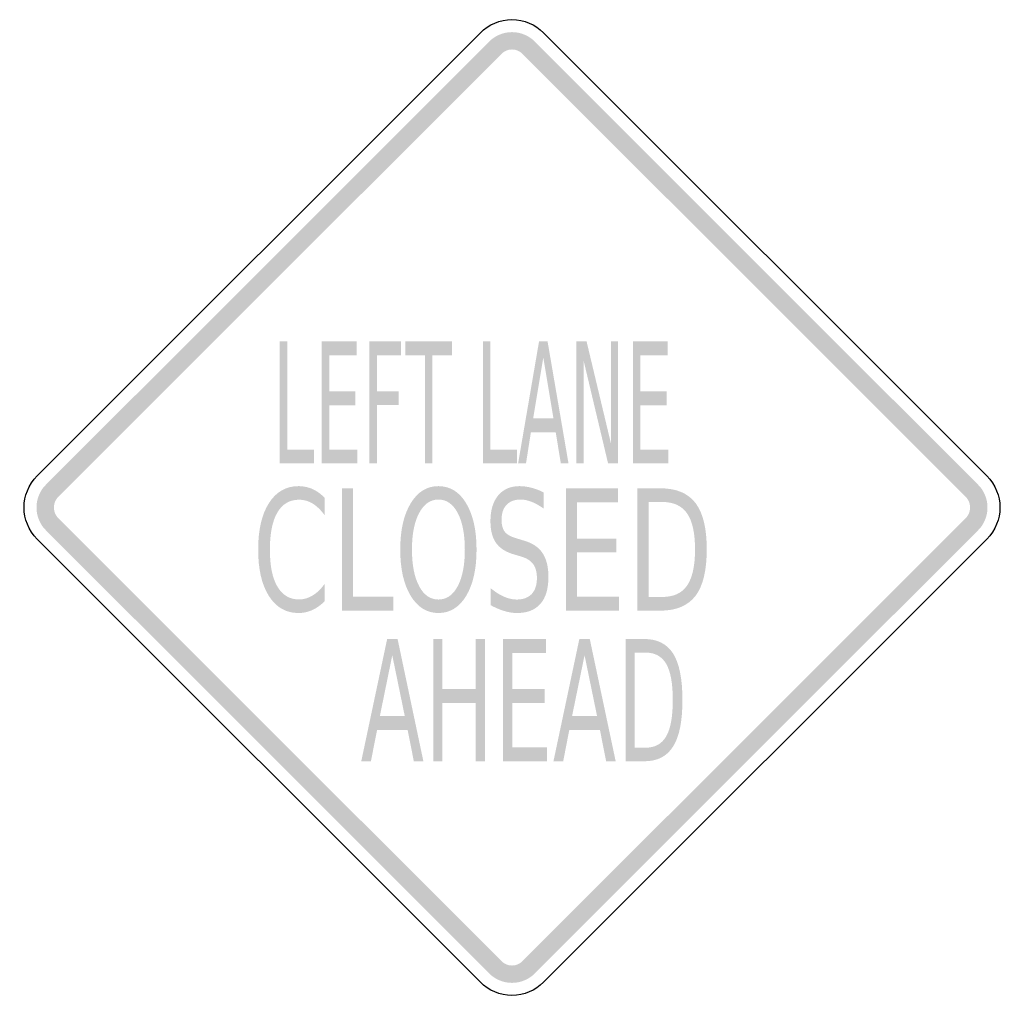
# Model space of a CAD drawing. Header units: inches. Extents: x -0.5 to 0.5, y -0.5 to 0.5.
import ezdxf

# ---------------------------------------------------------------- set-up
doc = ezdxf.new("R2010")
doc.units = ezdxf.units.IN
doc.header["$MEASUREMENT"] = 0

msp = doc.modelspace()

# ---------------------------------------------------------------- hatches: boundary and pattern name
for points in [[(0.0232, 0.4733), (0.0208, 0.4755), (0.0182, 0.4774), (0.0155, 0.4791), (0.0126, 0.4804), (0.0095, 0.4815), (0.0064, 0.4823), (0.0032, 0.4828), (0, 0.4829), (-0.0032, 0.4828), (-0.0064, 0.4823), (-0.0095, 0.4815), (-0.0126, 0.4804), (-0.0155, 0.4791), (-0.0182, 0.4774), (-0.0208, 0.4755), (-0.0232, 0.4733), (-0.0107, 0.4608), (-0.0096, 0.4618), (-0.0084, 0.4627), (-0.0071, 0.4635), (-0.0058, 0.4641), (-0.0044, 0.4646), (-0.003, 0.465), (-0.0015, 0.4652), (0, 0.4653), (0.0015, 0.4652), (0.003, 0.465), (0.0044, 0.4646), (0.0058, 0.4641), (0.0071, 0.4635), (0.0084, 0.4627), (0.0096, 0.4618), (0.0107, 0.4608), (0.0232, 0.4733)], [(-0.4608, 0.0107), (-0.0107, 0.4608), (-0.0232, 0.4733), (-0.4733, 0.0232), (-0.4608, 0.0107)], [(0.0107, 0.4608), (0.4608, 0.0107), (0.4733, 0.0232), (0.0232, 0.4733), (0.0107, 0.4608)], [(-0.2359, 0.1689), (-0.2283, 0.1689), (-0.2283, 0.0588), (-0.2011, 0.0588), (-0.2011, 0.0447), (-0.2359, 0.0447), (-0.2359, 0.1689)], [(-0.1932, 0.1689), (-0.1579, 0.1689), (-0.1579, 0.1547), (-0.1856, 0.1547), (-0.1856, 0.118), (-0.159, 0.118), (-0.159, 0.1038), (-0.1856, 0.1038), (-0.1856, 0.0588), (-0.1572, 0.0588), (-0.1572, 0.0447), (-0.1932, 0.0447), (-0.1932, 0.1689)], [(-0.1448, 0.1689), (-0.1127, 0.1689), (-0.1127, 0.1547), (-0.1372, 0.1547), (-0.1372, 0.1181), (-0.115, 0.1181), (-0.115, 0.104), (-0.1372, 0.104), (-0.1372, 0.0447), (-0.1448, 0.0447), (-0.1448, 0.1689)], [(-0.1084, 0.1689), (-0.0611, 0.1689), (-0.0611, 0.1547), (-0.081, 0.1547), (-0.081, 0.0447), (-0.0885, 0.0447), (-0.0885, 0.1547), (-0.1084, 0.1547), (-0.1084, 0.1689)], [(-0.0296, 0.1689), (-0.022, 0.1689), (-0.022, 0.0588), (0.0052, 0.0588), (0.0052, 0.0447), (-0.0296, 0.0447), (-0.0296, 0.1689)], [(0.0655, 0.1689), (0.0757, 0.1689), (0.1005, 0.065), (0.1005, 0.1689), (0.1078, 0.1689), (0.1078, 0.0447), (0.0976, 0.0447), (0.0729, 0.1486), (0.0729, 0.0447), (0.0655, 0.0447), (0.0655, 0.1689)], [(0.1229, 0.1689), (0.1582, 0.1689), (0.1582, 0.1547), (0.1304, 0.1547), (0.1304, 0.118), (0.157, 0.118), (0.157, 0.1038), (0.1304, 0.1038), (0.1304, 0.0588), (0.1589, 0.0588), (0.1589, 0.0447), (0.1229, 0.0447), (0.1229, 0.1689)], [(-0.4733, 0.0232), (-0.4754, 0.021), (-0.4772, 0.0186), (-0.4788, 0.016), (-0.4801, 0.0133), (-0.4812, 0.0104), (-0.4821, 0.0075), (-0.4826, 0.0045), (-0.4829, 0.0015), (-0.4829, -0.0015), (-0.4826, -0.0045), (-0.4821, -0.0075), (-0.4812, -0.0104), (-0.4801, -0.0133), (-0.4788, -0.016), (-0.4772, -0.0186), (-0.4754, -0.021), (-0.4733, -0.0232), (-0.4608, -0.0107), (-0.4618, -0.0097), (-0.4626, -0.0086), (-0.4633, -0.0074), (-0.464, -0.0061), (-0.4645, -0.0048), (-0.4648, -0.0035), (-0.4651, -0.0021), (-0.4652, -0.0007), (-0.4652, 0.0007), (-0.4651, 0.0021), (-0.4648, 0.0035), (-0.4645, 0.0048), (-0.464, 0.0061), (-0.4633, 0.0074), (-0.4626, 0.0086), (-0.4618, 0.0097), (-0.4608, 0.0107), (-0.4733, 0.0232)], [(0.4733, -0.0232), (0.4754, -0.021), (0.4772, -0.0186), (0.4788, -0.016), (0.4801, -0.0133), (0.4812, -0.0104), (0.4821, -0.0075), (0.4826, -0.0045), (0.4829, -0.0015), (0.4829, 0.0015), (0.4826, 0.0045), (0.4821, 0.0075), (0.4812, 0.0104), (0.4801, 0.0133), (0.4788, 0.016), (0.4772, 0.0186), (0.4754, 0.021), (0.4733, 0.0232), (0.4608, 0.0107), (0.4618, 0.0097), (0.4626, 0.0086), (0.4633, 0.0074), (0.464, 0.0061), (0.4645, 0.0048), (0.4648, 0.0035), (0.4651, 0.0021), (0.4652, 0.0007), (0.4652, -0.0007), (0.4651, -0.0021), (0.4648, -0.0035), (0.4645, -0.0048), (0.464, -0.0061), (0.4633, -0.0074), (0.4626, -0.0086), (0.4618, -0.0097), (0.4608, -0.0107), (0.4733, -0.0232)], [(-0.1727, 0.0195), (-0.1614, 0.0195), (-0.1614, -0.0906), (-0.1206, -0.0906), (-0.1206, -0.1048), (-0.1727, -0.1048), (-0.1727, 0.0195)], [(0.0548, 0.0195), (0.1077, 0.0195), (0.1077, 0.0053), (0.0661, 0.0053), (0.0661, -0.0315), (0.1061, -0.0315), (0.1061, -0.0456), (0.0661, -0.0456), (0.0661, -0.0906), (0.1088, -0.0906), (0.1088, -0.1048), (0.0548, -0.1048), (0.0548, 0.0195)], [(-0.0107, -0.4608), (-0.4608, -0.0107), (-0.4733, -0.0232), (-0.0232, -0.4733), (-0.0107, -0.4608)], [(0.4608, -0.0107), (0.0107, -0.4608), (0.0232, -0.4733), (0.4733, -0.0232), (0.4608, -0.0107)], [(-0.08, -0.1336), (-0.0707, -0.1336), (-0.0707, -0.1845), (-0.0369, -0.1845), (-0.0369, -0.1336), (-0.0275, -0.1336), (-0.0275, -0.2578), (-0.0369, -0.2578), (-0.0369, -0.1986), (-0.0707, -0.1986), (-0.0707, -0.2578), (-0.08, -0.2578), (-0.08, -0.1336)], [(-0.009, -0.1336), (0.0345, -0.1336), (0.0345, -0.1477), (0.0004, -0.1477), (0.0004, -0.1845), (0.0332, -0.1845), (0.0332, -0.1986), (0.0004, -0.1986), (0.0004, -0.2436), (0.0354, -0.2436), (0.0354, -0.2578), (-0.009, -0.2578), (-0.009, -0.1336)], [(-0.0232, -0.4733), (-0.0208, -0.4755), (-0.0182, -0.4774), (-0.0155, -0.4791), (-0.0126, -0.4804), (-0.0095, -0.4815), (-0.0064, -0.4823), (-0.0032, -0.4828), (0, -0.4829), (0.0032, -0.4828), (0.0064, -0.4823), (0.0095, -0.4815), (0.0126, -0.4804), (0.0155, -0.4791), (0.0182, -0.4774), (0.0208, -0.4755), (0.0232, -0.4733), (0.0107, -0.4608), (0.0096, -0.4618), (0.0084, -0.4627), (0.0071, -0.4635), (0.0058, -0.4641), (0.0044, -0.4646), (0.003, -0.465), (0.0015, -0.4652), (0, -0.4653), (-0.0015, -0.4652), (-0.003, -0.465), (-0.0044, -0.4646), (-0.0058, -0.4641), (-0.0071, -0.4635), (-0.0084, -0.4627), (-0.0096, -0.4618), (-0.0107, -0.4608), (-0.0232, -0.4733)]]:
    msp.add_hatch(color=7).paths.add_polyline_path(points)
h = msp.add_hatch(color=7)
h.paths.add_polyline_path([(0.0275, 0.1689), (0.0361, 0.1689), (0.0574, 0.0447), (0.0496, 0.0447), (0.0444, 0.0765), (0.0192, 0.0765), (0.0142, 0.0447), (0.0062, 0.0447), (0.0275, 0.1689)])
h.paths.add_polyline_path([(0.0318, 0.1523), (0.0215, 0.0905), (0.0421, 0.0905), (0.0318, 0.1523)], flags=0)
h = msp.add_hatch(color=7)
edge = h.paths.add_edge_path()
edge.add_line((-0.1903, 0.0099), (-0.1903, -0.0078))
edge.add_spline(control_points=[(-0.1903, -0.0078), (-0.1941, -0.0026), (-0.1982, 0.0014), (-0.2025, 0.004), (-0.2068, 0.0066), (-0.2114, 0.0079), (-0.2163, 0.0079), (-0.2258, 0.0079), (-0.2332, 0.0036), (-0.2383, -0.0051), (-0.2434, -0.0138), (-0.2459, -0.0264), (-0.2459, -0.0428), (-0.2459, -0.0591), (-0.2434, -0.0717), (-0.2383, -0.0803), (-0.2332, -0.089), (-0.2258, -0.0934), (-0.2163, -0.0934), (-0.2114, -0.0934), (-0.2068, -0.092), (-0.2025, -0.0894), (-0.1982, -0.0868), (-0.1941, -0.0829), (-0.1903, -0.0776)], knot_values=[0, 0, 0, 0, 1, 1, 1, 2, 2, 2, 3, 3, 3, 4, 4, 4, 5, 5, 5, 6, 6, 6, 7, 7, 7, 8, 8, 8, 8], degree=3, periodic=0)
edge.add_line((-0.1903, -0.0776), (-0.1903, -0.0952))
edge.add_spline(control_points=[(-0.1903, -0.0952), (-0.1942, -0.0992), (-0.1984, -0.1022), (-0.2029, -0.1042), (-0.2073, -0.1062), (-0.212, -0.1072), (-0.2169, -0.1072), (-0.2296, -0.1072), (-0.2396, -0.1014), (-0.2469, -0.0899), (-0.2542, -0.0784), (-0.2578, -0.0627), (-0.2578, -0.0428), (-0.2578, -0.0228), (-0.2542, -0.0071), (-0.2469, 0.0044), (-0.2396, 0.0159), (-0.2296, 0.0217), (-0.2169, 0.0217), (-0.2119, 0.0217), (-0.2072, 0.0207), (-0.2027, 0.0188), (-0.1983, 0.0168), (-0.1941, 0.0138), (-0.1903, 0.0099)], knot_values=[0, 0, 0, 0, 1, 1, 1, 2, 2, 2, 3, 3, 3, 4, 4, 4, 5, 5, 5, 6, 6, 6, 7, 7, 7, 8, 8, 8, 8], degree=3, periodic=0)
h = msp.add_hatch(color=7)
edge = h.paths.add_edge_path()
edge.add_spline(control_points=[(-0.0747, 0.0217), (-0.0629, 0.0217), (-0.0535, 0.0159), (-0.0465, 0.0042), (-0.0395, -0.0075), (-0.036, -0.0231), (-0.036, -0.0428), (-0.036, -0.0623), (-0.0395, -0.078), (-0.0465, -0.0897), (-0.0535, -0.1013), (-0.0629, -0.1072), (-0.0747, -0.1072), (-0.0865, -0.1072), (-0.0959, -0.1013), (-0.1029, -0.0897), (-0.11, -0.078), (-0.1135, -0.0624), (-0.1135, -0.0428), (-0.1135, -0.0231), (-0.11, -0.0075), (-0.1029, 0.0042), (-0.0959, 0.0159), (-0.0865, 0.0217), (-0.0747, 0.0217)], knot_values=[0, 0, 0, 0, 1, 1, 1, 2, 2, 2, 3, 3, 3, 4, 4, 4, 5, 5, 5, 6, 6, 6, 7, 7, 7, 8, 8, 8, 8], degree=3, periodic=0)
edge = h.paths.add_edge_path(flags=0)
edge.add_spline(control_points=[(-0.0747, 0.0081), (-0.0829, 0.0081), (-0.0895, 0.0035), (-0.0943, -0.0056), (-0.0992, -0.0147), (-0.1016, -0.0271), (-0.1016, -0.0428), (-0.1016, -0.0584), (-0.0992, -0.0708), (-0.0943, -0.0799), (-0.0895, -0.089), (-0.0829, -0.0935), (-0.0747, -0.0935), (-0.0665, -0.0935), (-0.0599, -0.089), (-0.0551, -0.0799), (-0.0503, -0.0708), (-0.0479, -0.0584), (-0.0479, -0.0428), (-0.0479, -0.0271), (-0.0503, -0.0147), (-0.0551, -0.0056), (-0.0599, 0.0035), (-0.0665, 0.0081), (-0.0747, 0.0081)], knot_values=[0, 0, 0, 0, 1, 1, 1, 2, 2, 2, 3, 3, 3, 4, 4, 4, 5, 5, 5, 6, 6, 6, 7, 7, 7, 8, 8, 8, 8], degree=3, periodic=0)
h = msp.add_hatch(color=7)
edge = h.paths.add_edge_path()
edge.add_line((0.032, 0.0154), (0.032, -0.001))
edge.add_spline(control_points=[(0.032, -0.001), (0.0277, 0.002), (0.0237, 0.0043), (0.0198, 0.0058), (0.016, 0.0073), (0.0123, 0.0081), (0.0088, 0.0081), (0.0026, 0.0081), (-0.0022, 0.0063), (-0.0055, 0.0027), (-0.0089, -0.0008), (-0.0106, -0.0059), (-0.0106, -0.0124), (-0.0106, -0.0179), (-0.0094, -0.022), (-0.0072, -0.0248), (-0.005, -0.0276), (-0.0008, -0.0299), (0.0055, -0.0316)], knot_values=[0, 0, 0, 0, 1, 1, 1, 2, 2, 2, 3, 3, 3, 4, 4, 4, 5, 5, 5, 6, 6, 6, 6], degree=3, periodic=0)
edge.add_line((0.0055, -0.0316), (0.0123, -0.0337))
edge.add_spline(control_points=[(0.0123, -0.0337), (0.0208, -0.0361), (0.027, -0.0403), (0.031, -0.0463), (0.035, -0.0523), (0.037, -0.0604), (0.037, -0.0705), (0.037, -0.0825), (0.0343, -0.0916), (0.0289, -0.0978), (0.0235, -0.1041), (0.0155, -0.1072), (0.005, -0.1072), (0.001, -0.1072), (-0.0032, -0.1065), (-0.0077, -0.1052), (-0.0122, -0.1038), (-0.0168, -0.1019), (-0.0216, -0.0993)], knot_values=[0, 0, 0, 0, 1, 1, 1, 2, 2, 2, 3, 3, 3, 4, 4, 4, 5, 5, 5, 6, 6, 6, 6], degree=3, periodic=0)
edge.add_line((-0.0216, -0.0993), (-0.0216, -0.082))
edge.add_spline(control_points=[(-0.0216, -0.082), (-0.017, -0.0858), (-0.0125, -0.0887), (-0.0081, -0.0906), (-0.0037, -0.0925), (0.0007, -0.0935), (0.005, -0.0935), (0.0114, -0.0935), (0.0164, -0.0916), (0.02, -0.0879), (0.0235, -0.0841), (0.0253, -0.0787), (0.0253, -0.0717), (0.0253, -0.0656), (0.024, -0.0609), (0.0214, -0.0574), (0.0189, -0.054), (0.0148, -0.0514), (0.009, -0.0497)], knot_values=[0, 0, 0, 0, 1, 1, 1, 2, 2, 2, 3, 3, 3, 4, 4, 4, 5, 5, 5, 6, 6, 6, 6], degree=3, periodic=0)
edge.add_line((0.009, -0.0497), (0.0021, -0.0477))
edge.add_spline(control_points=[(0.0021, -0.0477), (-0.0064, -0.0452), (-0.0125, -0.0413), (-0.0163, -0.0359), (-0.02, -0.0306), (-0.0219, -0.0232), (-0.0219, -0.0137), (-0.0219, -0.0028), (-0.0193, 0.0059), (-0.0141, 0.0122), (-0.0089, 0.0185), (-0.0017, 0.0217), (0.0075, 0.0217), (0.0114, 0.0217), (0.0154, 0.0212), (0.0195, 0.0201), (0.0236, 0.0191), (0.0278, 0.0175), (0.032, 0.0154)], knot_values=[0, 0, 0, 0, 1, 1, 1, 2, 2, 2, 3, 3, 3, 4, 4, 4, 5, 5, 5, 6, 6, 6, 6], degree=3, periodic=0)
h = msp.add_hatch(color=7)
edge = h.paths.add_edge_path()
edge.add_line((0.1274, 0.0195), (0.1507, 0.0195))
edge.add_spline(control_points=[(0.1507, 0.0195), (0.1669, 0.0195), (0.1789, 0.0145), (0.1865, 0.0044), (0.194, -0.0056), (0.1978, -0.0212), (0.1978, -0.0425), (0.1978, -0.0639), (0.194, -0.0797), (0.1864, -0.0897), (0.1788, -0.0997), (0.1669, -0.1048), (0.1507, -0.1048)], knot_values=[0, 0, 0, 0, 1, 1, 1, 2, 2, 2, 3, 3, 3, 4, 4, 4, 4], degree=3, periodic=0)
edge.add_line((0.1507, -0.1048), (0.1274, -0.1048))
edge.add_line((0.1274, -0.1048), (0.1274, 0.0195))
edge = h.paths.add_edge_path(flags=0)
edge.add_line((0.1388, 0.0056), (0.1388, -0.0909))
edge.add_line((0.1388, -0.0909), (0.1524, -0.0909))
edge.add_spline(control_points=[(0.1524, -0.0909), (0.164, -0.0909), (0.1725, -0.0871), (0.1778, -0.0793), (0.1832, -0.0715), (0.1859, -0.0593), (0.1859, -0.0425), (0.1859, -0.0259), (0.1832, -0.0137), (0.1778, -0.006), (0.1725, 0.0018), (0.164, 0.0056), (0.1524, 0.0056)], knot_values=[0, 0, 0, 0, 1, 1, 1, 2, 2, 2, 3, 3, 3, 4, 4, 4, 4], degree=3, periodic=0)
edge.add_line((0.1524, 0.0056), (0.1388, 0.0056))
h = msp.add_hatch(color=7)
h.paths.add_polyline_path([(-0.1268, -0.1336), (-0.1162, -0.1336), (-0.09, -0.2578), (-0.0997, -0.2578), (-0.106, -0.2259), (-0.137, -0.2259), (-0.1433, -0.2578), (-0.1531, -0.2578), (-0.1268, -0.1336)])
h.paths.add_polyline_path([(-0.1216, -0.1501), (-0.1342, -0.2119), (-0.1089, -0.2119), (-0.1216, -0.1501)], flags=0)
h = msp.add_hatch(color=7)
h.paths.add_polyline_path([(0.0684, -0.1336), (0.079, -0.1336), (0.1053, -0.2578), (0.0956, -0.2578), (0.0893, -0.2259), (0.0582, -0.2259), (0.052, -0.2578), (0.0421, -0.2578), (0.0684, -0.1336)])
h.paths.add_polyline_path([(0.0737, -0.1501), (0.061, -0.2119), (0.0864, -0.2119), (0.0737, -0.1501)], flags=0)
h = msp.add_hatch(color=7)
edge = h.paths.add_edge_path()
edge.add_line((0.1153, -0.1336), (0.1344, -0.1336))
edge.add_spline(control_points=[(0.1344, -0.1336), (0.1477, -0.1336), (0.1575, -0.1386), (0.1638, -0.1486), (0.17, -0.1586), (0.1731, -0.1743), (0.1731, -0.1956), (0.1731, -0.217), (0.17, -0.2327), (0.1637, -0.2427), (0.1574, -0.2528), (0.1477, -0.2578), (0.1344, -0.2578)], knot_values=[0, 0, 0, 0, 1, 1, 1, 2, 2, 2, 3, 3, 3, 4, 4, 4, 4], degree=3, periodic=0)
edge.add_line((0.1344, -0.2578), (0.1153, -0.2578))
edge.add_line((0.1153, -0.2578), (0.1153, -0.1336))
edge = h.paths.add_edge_path(flags=0)
edge.add_line((0.1246, -0.1474), (0.1246, -0.244))
edge.add_line((0.1246, -0.244), (0.1358, -0.244))
edge.add_spline(control_points=[(0.1358, -0.244), (0.1453, -0.244), (0.1523, -0.2401), (0.1567, -0.2323), (0.1611, -0.2246), (0.1633, -0.2123), (0.1633, -0.1956), (0.1633, -0.1789), (0.1611, -0.1667), (0.1567, -0.159), (0.1523, -0.1513), (0.1453, -0.1474), (0.1358, -0.1474)], knot_values=[0, 0, 0, 0, 1, 1, 1, 2, 2, 2, 3, 3, 3, 4, 4, 4, 4], degree=3, periodic=0)
edge.add_line((0.1358, -0.1474), (0.1246, -0.1474))

# ---------------------------------------------------------------- linework, layer by layer
at = {"color": 7}
for points in [[(-0.4822, 0.0321), (-0.0321, 0.4822)], [(0.0321, 0.4822), (0.4822, 0.0321)], [(-0.0321, -0.4822), (-0.4822, -0.0321)], [(0.4822, -0.0321), (0.0321, -0.4822)]]:
    msp.add_lwpolyline(points, dxfattribs=at)
for points in [[(-0.0321, 0.4822), (-0.0236, 0.4908), (-0.0121, 0.4956), (0, 0.4956), (0.0121, 0.4956), (0.0236, 0.4908), (0.0321, 0.4822)], [(0.0321, -0.4822), (0.0236, -0.4908), (0.0121, -0.4956), (0, -0.4956), (-0.0121, -0.4956), (-0.0236, -0.4908), (-0.0321, -0.4822)]]:
    msp.add_open_spline(points, degree=3, knots=[0, 0, 0, 0, 1, 1, 1, 2, 2, 2, 2], dxfattribs=at)
for points in [[(-0.4822, -0.0321), (-0.5, -0.0144), (-0.5, 0.0144), (-0.4822, 0.0321)], [(0.4822, 0.0321), (0.5, 0.0144), (0.5, -0.0144), (0.4822, -0.0321)]]:
    msp.add_open_spline(points, degree=3, dxfattribs=at)

doc.saveas('drawing.dxf')
